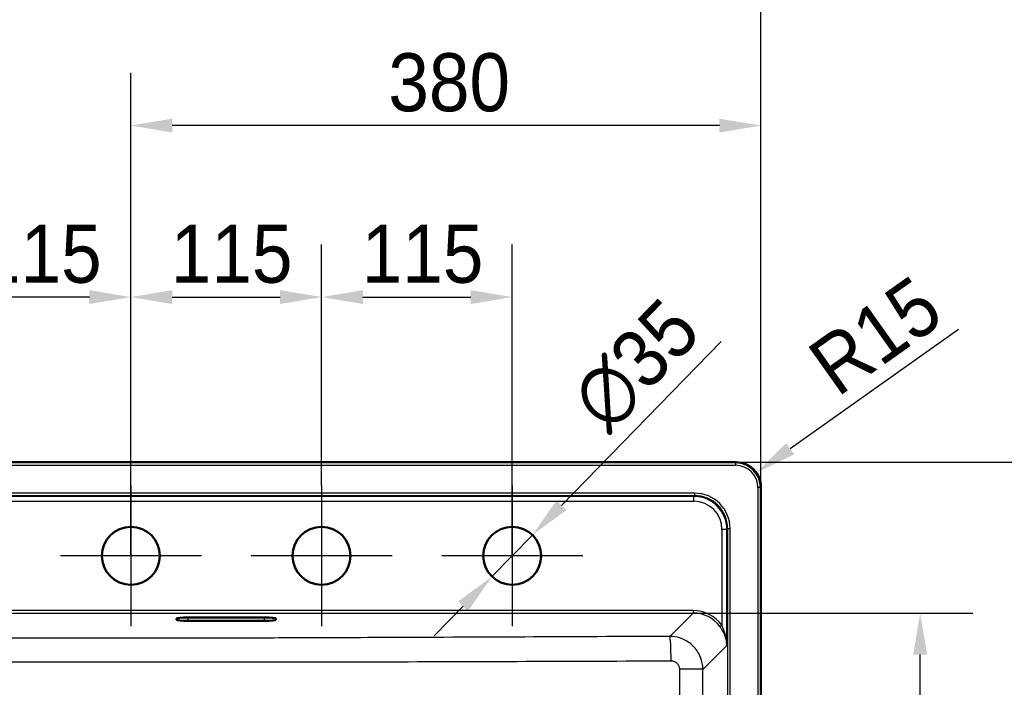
# Model space of a CAD drawing. Header units: millimetres. Extents: x 100 to 2000, y 93 to 2870.
# Tile 4 of 6: x 713 to 1307, y 1849 to 2252. Entities that reach past the tile are written whole.
import ezdxf

# ---------------------------------------------------------------- set-up
doc = ezdxf.new("R2010")
doc.units = ezdxf.units.MM
doc.header["$LTSCALE"] = 10
for name, color, linetype, lineweight in [('Center Mark(ISO)', 7, 'Continuous', 25), ('Dimensions(ISO)', 7, 'Continuous', 25), ('Sketch Geometry(ISO)', 7, 'Continuous', 50), ('Visible Edges(ISO)', 7, 'Continuous', 50), ('Visible Tangent Edges(ISO)', 7, 'Continuous', 25)]:
    doc.layers.add(name, color=color, linetype=linetype, lineweight=lineweight)
doc.styles.add('Text_3.5mm', font='arial.ttf', dxfattribs={"width": 0.9})
doc.dimstyles.new('KS-STANDARD', dxfattribs={"dimscale": 10, "dimtxt": 3.5, "dimasz": 2.5, "dimexe": 3.175, "dimexo": 0, "dimgap": 0.8, "dimtad": 1, "dimdec": 1, "dimrnd": 1e-08, "dimtxsty": 'Text_3.5mm', "dimcen": 0.09, "dimdle": 10, "dimclrd": 7, "dimclre": 7, "dimclrt": 7, "dimadec": 0, "dimazin": 2, "dimtfac": 0.714286, "dimtdec": 4, "dimtmove": 0, "dimatfit": 3, "dimfxl": 1, "dimtolj": 1, "dimlwd": 25, "dimlwe": 25, "dimarcsym": 0})

# ---------------------------------------------------------------- blocks, each defined once
blk = doc.blocks.new('*D6')
at = {"layer": 'Defpoints', "color": 0, "linetype": 'Continuous'}
for p in [(400, 2309.91), (400, 1969.98), (1160, 1969.98)]:
    blk.add_point(p, dxfattribs=at)
at = {"layer": 'Dimensions(ISO)', "color": 7, "linetype": 'Continuous', "lineweight": 25}
for p, q in [((400, 1969.98), (400, 2341.66)), ((1160, 1969.98), (1160, 2341.66)), ((1135, 2309.91), (425, 2309.91))]:
    blk.add_line(p, q, dxfattribs=at)
at = {"layer": 'Dimensions(ISO)', "color": 7, "linetype": 'Continuous'}
for points in [[(425, 2314.07), (425, 2305.74), (400, 2309.91)], [(1135, 2314.07), (1135, 2305.74), (1160, 2309.91)]]:
    blk.add_solid(points, dxfattribs=at)
at = {"layer": 'Dimensions(ISO)', "color": 7, "linetype": 'Continuous', "lineweight": 25, "insert": (728, 2347.91), "char_height": 35, "attachment_point": 4, "style": 'Text_3.5mm'}
blk.add_mtext('\\A1;760{\\H25.000001;\\S+3^ -0;}', dxfattribs=at)
blk = doc.blocks.new('*D7')
at = {"layer": 'Defpoints', "color": 0, "linetype": 'Continuous'}
for p in [(1145.04, 1984.94), (1375.01, 1984.94), (1145.04, 1474.94)]:
    blk.add_point(p, dxfattribs=at)
at = {"layer": 'Dimensions(ISO)', "color": 7, "linetype": 'Continuous', "lineweight": 25}
for p, q in [((1145.04, 1984.94), (1406.76, 1984.94)), ((1375.01, 1499.94), (1375.01, 1959.94)), ((1145.04, 1474.94), (1406.76, 1474.94))]:
    blk.add_line(p, q, dxfattribs=at)
at = {"layer": 'Dimensions(ISO)', "color": 7, "linetype": 'Continuous'}
for points in [[(1370.85, 1959.94), (1379.18, 1959.94), (1375.01, 1984.94)], [(1370.85, 1499.94), (1379.18, 1499.94), (1375.01, 1474.94)]]:
    blk.add_solid(points, dxfattribs=at)
at = {"layer": 'Dimensions(ISO)', "color": 7, "linetype": 'Continuous', "lineweight": 25, "insert": (1337.23, 1677.93), "char_height": 35, "attachment_point": 4, "rotation": 90, "style": 'Text_3.5mm'}
blk.add_mtext('\\A1;510{\\H25.000001;\\S+2^ -0;}', dxfattribs=at)
blk = doc.blocks.new('*D8')
at = {"layer": 'Defpoints', "color": 0, "linetype": 'Continuous'}
for p in [(1119.12, 1893.98), (1256.02, 1893.98), (1119.96, 1493.57)]:
    blk.add_point(p, dxfattribs=at)
at = {"layer": 'Dimensions(ISO)', "color": 7, "linetype": 'Continuous', "lineweight": 25}
for p, q in [((1119.12, 1893.98), (1287.77, 1893.98)), ((1256.02, 1518.57), (1256.02, 1868.98)), ((1119.96, 1493.57), (1287.77, 1493.57))]:
    blk.add_line(p, q, dxfattribs=at)
at = {"layer": 'Dimensions(ISO)', "color": 7, "linetype": 'Continuous'}
for points in [[(1251.85, 1868.98), (1260.18, 1868.98), (1256.02, 1893.98)], [(1251.85, 1518.57), (1260.18, 1518.57), (1256.02, 1493.57)]]:
    blk.add_solid(points, dxfattribs=at)
at = {"layer": 'Dimensions(ISO)', "color": 7, "linetype": 'Continuous', "lineweight": 25, "insert": (1230.15, 1650.8), "char_height": 35, "attachment_point": 4, "rotation": 90, "style": 'Text_3.5mm'}
blk.add_mtext('\\A1;\\fArial Narrow|b0|i0;{\\H26.6000;~}\\fArial|b0|i0;400', dxfattribs=at)
blk = doc.blocks.new('*D10')
at = {"layer": 'Defpoints', "color": 0, "linetype": 'Continuous'}
for p in [(440.89, 1874.06), (1119.46, 1515.48), (1117.1, 1511)]:
    blk.add_point(p, dxfattribs=at)
at = {"layer": 'Dimensions(ISO)', "color": 7, "linetype": 'Continuous', "lineweight": 25}
for p, q in [((440.89, 1874.06), (423.69, 1841.51)), ((460.63, 1857.9), (1094.99, 1522.68)), ((1119.46, 1515.48), (1102.26, 1482.93))]:
    blk.add_line(p, q, dxfattribs=at)
at = {"layer": 'Dimensions(ISO)', "color": 7, "linetype": 'Continuous'}
for points in [[(462.57, 1861.59), (458.68, 1854.22), (438.52, 1869.58)], [(1096.94, 1526.37), (1093.05, 1519), (1117.1, 1511)]]:
    blk.add_solid(points, dxfattribs=at)
at = {"layer": 'Dimensions(ISO)', "color": 7, "linetype": 'Continuous', "lineweight": 25, "insert": (837.88, 1687.81), "char_height": 35, "attachment_point": 4, "rotation": 332.14646, "style": 'Text_3.5mm'}
blk.add_mtext('\\A1;\\fArial Narrow|b0|i0;{\\H26.6000;~}\\fArial|b0|i0;767', dxfattribs=at)
blk = doc.blocks.new('*D13')
at = {"layer": 'Defpoints', "color": 0, "linetype": 'Continuous'}
for p in [(780, 2188.08), (1160, 1969.98), (780, 1928.52)]:
    blk.add_point(p, dxfattribs=at)
at = {"layer": 'Dimensions(ISO)', "color": 7, "linetype": 'Continuous', "lineweight": 25}
for p, q in [((780, 1928.52), (780, 2219.83)), ((1160, 1969.98), (1160, 2219.83)), ((1135, 2188.08), (805, 2188.08))]:
    blk.add_line(p, q, dxfattribs=at)
at = {"layer": 'Dimensions(ISO)', "color": 7, "linetype": 'Continuous'}
for points in [[(805, 2192.24), (805, 2183.91), (780, 2188.08)], [(1135, 2192.24), (1135, 2183.91), (1160, 2188.08)]]:
    blk.add_solid(points, dxfattribs=at)
at = {"layer": 'Dimensions(ISO)', "color": 7, "linetype": 'Continuous', "lineweight": 25, "insert": (935.27, 2213.96), "char_height": 35, "attachment_point": 4, "style": 'Text_3.5mm'}
blk.add_mtext('\\A1;380', dxfattribs=at)
blk = doc.blocks.new('*D14')
at = {"layer": 'Defpoints', "color": 0, "linetype": 'Continuous'}
for p in [(1010, 2084.62), (895, 1971.02), (1010, 1928.52)]:
    blk.add_point(p, dxfattribs=at)
at = {"layer": 'Dimensions(ISO)', "color": 7, "linetype": 'Continuous', "lineweight": 25}
for p, q in [((895, 1971.02), (895, 2116.37)), ((1010, 1928.52), (1010, 2116.37)), ((920, 2084.62), (985, 2084.62))]:
    blk.add_line(p, q, dxfattribs=at)
at = {"layer": 'Dimensions(ISO)', "color": 7, "linetype": 'Continuous'}
for points in [[(920, 2088.79), (920, 2080.45), (895, 2084.62)], [(985, 2088.79), (985, 2080.45), (1010, 2084.62)]]:
    blk.add_solid(points, dxfattribs=at)
at = {"layer": 'Dimensions(ISO)', "color": 7, "linetype": 'Continuous', "lineweight": 25, "insert": (919.17, 2110.49), "char_height": 35, "attachment_point": 4, "style": 'Text_3.5mm'}
blk.add_mtext('\\A1;115', dxfattribs=at)
blk = doc.blocks.new('*D15')
at = {"layer": 'Defpoints', "color": 0, "linetype": 'Continuous'}
for p in [(665, 2084.62), (665, 1928.52), (780, 1928.52)]:
    blk.add_point(p, dxfattribs=at)
at = {"layer": 'Dimensions(ISO)', "color": 7, "linetype": 'Continuous', "lineweight": 25}
for p, q in [((665, 1928.52), (665, 2116.37)), ((780, 1928.52), (780, 2116.37)), ((755, 2084.62), (690, 2084.62))]:
    blk.add_line(p, q, dxfattribs=at)
at = {"layer": 'Dimensions(ISO)', "color": 7, "linetype": 'Continuous'}
for points in [[(690, 2088.79), (690, 2080.45), (665, 2084.62)], [(755, 2088.79), (755, 2080.45), (780, 2084.62)]]:
    blk.add_solid(points, dxfattribs=at)
at = {"layer": 'Dimensions(ISO)', "color": 7, "linetype": 'Continuous', "lineweight": 25, "insert": (688.97, 2110.49), "char_height": 35, "attachment_point": 4, "style": 'Text_3.5mm'}
blk.add_mtext('\\A1;115', dxfattribs=at)
blk = doc.blocks.new('*D17')
at = {"layer": 'Defpoints', "color": 0, "linetype": 'Continuous'}
for p in [(1022.22, 1941.06), (997.79, 1915.99)]:
    blk.add_point(p, dxfattribs=at)
at = {"layer": 'Dimensions(ISO)', "color": 7, "linetype": 'Continuous', "lineweight": 25}
for p, q in [((1039.67, 1958.96), (1136, 2057.77)), ((997.79, 1915.99), (1022.22, 1941.06)), ((980.33, 1898.09), (962.88, 1880.19))]:
    blk.add_line(p, q, dxfattribs=at)
at = {"layer": 'Dimensions(ISO)', "color": 7, "linetype": 'Continuous'}
for points in [[(1036.69, 1961.87), (1042.65, 1956.05), (1022.22, 1941.06)], [(977.35, 1901), (983.32, 1895.18), (997.79, 1915.99)]]:
    blk.add_solid(points, dxfattribs=at)
at = {"layer": 'Dimensions(ISO)', "color": 7, "linetype": 'Continuous', "lineweight": 25, "insert": (1055.6, 2013.77), "char_height": 35, "attachment_point": 4, "rotation": 45.72917, "style": 'Text_3.5mm'}
blk.add_mtext('\\A1;∅35', dxfattribs=at)
blk = doc.blocks.new('*D18')
at = {"layer": 'Defpoints', "color": 0, "linetype": 'Continuous'}
for p in [(1157.25, 1978.64), (1145.05, 1969.99)]:
    blk.add_point(p, dxfattribs=at)
at = {"layer": 'Dimensions(ISO)', "color": 7, "linetype": 'Continuous', "lineweight": 25}
blk.add_line((1279.22, 2065.09), (1177.64, 1993.09), dxfattribs=at)
at = {"layer": 'Dimensions(ISO)', "color": 7, "linetype": 'Continuous'}
blk.add_solid([(1175.23, 1996.49), (1180.05, 1989.69), (1157.25, 1978.64)], dxfattribs=at)
at = {"layer": 'Dimensions(ISO)', "color": 7, "linetype": 'Continuous', "lineweight": 25, "insert": (1196.13, 2037.91), "char_height": 35, "attachment_point": 4, "rotation": 35.32956, "style": 'Text_3.5mm'}
blk.add_mtext('\\A1;R15', dxfattribs=at)
blk = doc.blocks.new('*D19')
at = {"layer": 'Defpoints', "color": 0, "linetype": 'Continuous'}
for p in [(895, 2084.62), (780, 1971.02), (895, 1971.02)]:
    blk.add_point(p, dxfattribs=at)
at = {"layer": 'Dimensions(ISO)', "color": 7, "linetype": 'Continuous', "lineweight": 25}
for p, q in [((780, 1971.02), (780, 2116.37)), ((895, 1971.02), (895, 2116.37)), ((805, 2084.62), (870, 2084.62))]:
    blk.add_line(p, q, dxfattribs=at)
at = {"layer": 'Dimensions(ISO)', "color": 7, "linetype": 'Continuous'}
for points in [[(805, 2088.79), (805, 2080.45), (780, 2084.62)], [(870, 2088.79), (870, 2080.45), (895, 2084.62)]]:
    blk.add_solid(points, dxfattribs=at)
at = {"layer": 'Dimensions(ISO)', "color": 7, "linetype": 'Continuous', "lineweight": 25, "insert": (804.07, 2110.49), "char_height": 35, "attachment_point": 4, "style": 'Text_3.5mm'}
blk.add_mtext('\\A1;115', dxfattribs=at)

msp = doc.modelspace()

# ---------------------------------------------------------------- linework, layer by layer
at = {"layer": 'Center Mark(ISO)', "linetype": 'Continuous'}
for p, q in [((780.002, 1971.025), (780.002, 1886.025)), ((895.002, 1971.025), (895.002, 1886.025)), ((1010.002, 1971.025), (1010.002, 1886.025)), ((822.502, 1928.525), (737.502, 1928.525)), ((937.502, 1928.525), (852.502, 1928.525)), ((1052.502, 1928.525), (967.502, 1928.525))]:
    msp.add_line(p, q, dxfattribs=at)
at = {"layer": 'Sketch Geometry(ISO)', "linetype": 'Continuous'}
for centre in [(780.002, 1928.525), (895.002, 1928.525), (1010.002, 1928.525)]:
    msp.add_circle(centre, 17.5, dxfattribs=at)
at = {"layer": 'Sketch Geometry(ISO)'}
msp.add_arc((1145.051, 1969.991), 14.951, 359.951594, 90.328566, dxfattribs=at)
msp.add_arc((1145.051, 1969.991), 14.951, 359.951594, 90.328566, dxfattribs=at)
at = {"layer": 'Visible Edges(ISO)'}
for p, q in [((1145.038, 1984.942), (414.965, 1984.942)), ((1160.002, 1489.906), (1160.002, 1969.979)), ((807.502, 1889.887), (807.502, 1890.759)), ((814.502, 1891.369), (860.502, 1891.369)), ((860.502, 1889.277), (814.502, 1889.277)), ((867.502, 1890.759), (867.502, 1889.887))]:
    msp.add_line(p, q, dxfattribs=at)
for centre, major_axis, ratio, start_param, end_param in [((1144.965, 1969.906), (10.658, 10.658), 0.9951458, 5.5002201, 7.0661505), ((814.502, 1890.759), (-7, 0), 0.0871557, 4.712389, 6.2831853), ((814.502, 1889.887), (-7, 0), 0.0871557, 0, 1.5707963), ((860.502, 1890.759), (7, 0), 0.0871557, 0, 1.5707963), ((860.502, 1889.887), (7, 0), 0.0871557, 4.712389, 6.2831853)]:
    msp.add_ellipse(centre, major_axis=major_axis, ratio=ratio, start_param=start_param, end_param=end_param, dxfattribs=at)
at = {"layer": 'Visible Tangent Edges(ISO)'}
for p, q in [((1144.716, 1984.62), (415.287, 1984.62)), ((1145.038, 1984.942), (1144.716, 1984.62)), ((1144.716, 1984.62), (1144.716, 1983.124)), ((415.287, 1983.124), (1144.716, 1983.124)), ((1119.958, 1966.317), (440.045, 1966.317)), ((1119.958, 1966.317), (1119.958, 1964.822)), ((1158.183, 1969.657), (1158.183, 1490.228)), ((1159.68, 1969.657), (1158.183, 1969.657)), ((1159.68, 1969.657), (1160.002, 1969.979)), ((1159.68, 1490.228), (1159.68, 1969.657)), ((440.045, 1964.822), (1119.958, 1964.822)), ((1119.527, 1964.392), (440.476, 1964.392)), ((440.476, 1961.429), (1119.527, 1961.429)), ((1119.958, 1964.822), (1119.527, 1964.392)), ((1119.527, 1961.429), (1119.527, 1964.392)), ((1136.45, 1944.481), (1136.406, 1886.695)), ((1139.385, 1874.401), (1139.438, 1944.455)), ((1139.438, 1944.455), (1139.882, 1944.899)), ((1139.882, 1944.899), (1141.376, 1944.899)), ((1139.882, 1944.899), (1139.882, 1514.986)), ((1141.376, 1514.986), (1141.376, 1944.899)), ((1119.118, 1895.463), (440.886, 1895.463)), ((1119.118, 1895.463), (1119.118, 1893.982)), ((440.886, 1893.982), (1119.118, 1893.982)), ((814.502, 1889.277), (814.502, 1891.369)), ((860.502, 1889.277), (860.502, 1891.369)), ((1119.118, 1893.982), (1105.054, 1879.918)), ((1124.994, 1860.011), (1139.385, 1874.401))]:
    msp.add_line(p, q, dxfattribs=at)
for centre, major_axis, ratio, start_param, end_param in [((1144.65, 1969.591), (10.648, 10.648), 0.9961105, 5.5002201, 7.0661505), ((1144.65, 1969.591), (9.593, 9.593), 0.9951458, 5.5002201, 7.0661505), ((1119.794, 1944.735), (15.319, 15.319), 0.9924325, 5.5015852, 7.0647854), ((1119.385, 1944.325), (13.442, 14.971), 0.9940003, 5.4475169, 7.0107171), ((1119.385, 1944.351), (11.562, 12.657), 0.9916405, 5.4560123, 7.0192124), ((1119.794, 1944.735), (14.266, 14.266), 0.9913115, 5.5015852, 7.0647854), ((1136.45, 1944.455), (3, -0.002), 0.0087265, 0.0872698, 1.570803), ((1118.937, 1873.865), (14.622, 16.008), 0.9916405, 6.0844637, 7.0192124), ((1118.937, 1873.878), (13.658, 14.872), 0.9904642, 6.0871213, 7.02187), ((1136.406, 1886.708), (-1.212, -0.884), 0.0070501, 0.121657, 1.5656534), ((1105.054, 1864.975), (-0.067, 15), 0.050642, 4.7256139, 6.1958064), ((1110.051, 1860.011), (15, -0.017), 0.0126144, 0.0872734, 1.5199774)]:
    msp.add_ellipse(centre, major_axis=major_axis, ratio=ratio, start_param=start_param, end_param=end_param, dxfattribs=at)
for points, knots in [([(1135.203, 1885.829), (1135.649, 1885.217), (1136.069, 1884.583), (1137.07, 1882.899), (1137.59, 1881.837), (1138.334, 1879.947), (1138.6, 1879.121), (1139.136, 1877.005), (1139.329, 1875.7), (1139.385, 1874.401)], [0, 0, 0, 0, 0.2441518, 0.2441518, 0.6347946, 0.6347946, 0.9315981, 0.9315981, 1.3947667, 1.3947667, 1.3947667, 1.3947667]), ([(1139.385, 1874.401), (1139.347, 1875.799), (1139.212, 1877.204), (1138.832, 1879.48), (1138.643, 1880.369), (1138.112, 1882.403), (1137.741, 1883.544), (1137.026, 1885.355), (1136.725, 1886.037), (1136.406, 1886.695)], [-1.3947667, -1.3947667, -1.3947667, -1.3947667, -0.9315981, -0.9315981, -0.6347946, -0.6347946, -0.2441518, -0.2441518, 0, 0, 0, 0]), ([(1105.054, 1879.918), (1075.924, 1879.789), (1046.793, 1879.661), (988.529, 1879.409), (959.396, 1879.285), (909.948, 1879.088), (889.636, 1879.01), (854.045, 1878.892), (838.769, 1878.847), (808.995, 1878.785), (794.499, 1878.767), (768.015, 1878.767), (756.029, 1878.779), (732.061, 1878.822), (720.079, 1878.852), (685.835, 1878.954), (663.577, 1879.036), (621.864, 1879.199), (602.408, 1879.28), (555.424, 1879.478), (527.898, 1879.597), (485.232, 1879.784), (470.09, 1879.851), (454.95, 1879.918)], [-65.0694463, -65.0694463, -65.0694463, -65.0694463, -56.3191199, -56.3191199, -47.5687935, -47.5687935, -41.4692359, -41.4692359, -36.8838381, -36.8838381, -32.5347232, -32.5347232, -28.9387871, -28.9387871, -25.342851, -25.342851, -18.6595657, -18.6595657, -12.8162088, -12.8162088, -4.5481434, -4.5481434, 0, 0, 0, 0]), ([(1124.994, 1860.011), (1124.987, 1861.298), (1124.855, 1862.587), (1124.191, 1865.877), (1123.465, 1867.842), (1121.244, 1871.818), (1119.625, 1873.758), (1115.751, 1876.953), (1113.484, 1878.19), (1109.128, 1879.587), (1107.089, 1879.909), (1105.054, 1879.918)], [0, 0, 0, 0, 0.0971798, 0.0971798, 0.25266748, 0.25266748, 0.43889932, 0.43889932, 0.62959018, 0.62959018, 0.78381701, 0.78381701, 0.78381701, 0.78381701]), ([(454.191, 1865.177), (469.334, 1865.118), (484.478, 1865.061), (527.154, 1864.906), (554.689, 1864.812), (601.699, 1864.676), (621.17, 1864.627), (662.939, 1864.553), (685.238, 1864.535), (719.623, 1864.551), (731.67, 1864.566), (755.81, 1864.596), (767.905, 1864.609), (794.632, 1864.609), (809.258, 1864.589), (839.224, 1864.553), (854.566, 1864.54), (890.264, 1864.546), (910.608, 1864.573), (960.11, 1864.675), (989.257, 1864.762), (1047.542, 1864.956), (1076.678, 1865.064), (1105.812, 1865.177)], [0, 0, 0, 0, 4.5481434, 4.5481434, 12.8162088, 12.8162088, 18.6595657, 18.6595657, 25.342851, 25.342851, 28.9387871, 28.9387871, 32.5347232, 32.5347232, 36.8838381, 36.8838381, 41.4692359, 41.4692359, 47.5687935, 47.5687935, 56.3191199, 56.3191199, 65.0694463, 65.0694463, 65.0694463, 65.0694463]), ([(1105.812, 1865.177), (1106.326, 1865.179), (1106.84, 1865.102), (1107.937, 1864.759), (1108.507, 1864.452), (1109.48, 1863.654), (1109.885, 1863.169), (1110.439, 1862.171), (1110.62, 1861.677), (1110.782, 1860.848), (1110.814, 1860.524), (1110.813, 1860.199)], [-0.78381701, -0.78381701, -0.78381701, -0.78381701, -0.62959018, -0.62959018, -0.43889932, -0.43889932, -0.25266748, -0.25266748, -0.0971798, -0.0971798, 0, 0, 0, 0]), ([(1110.813, 1860.199), (1110.798, 1832.225), (1110.79, 1804.243), (1110.791, 1749.024), (1110.799, 1721.787), (1110.847, 1639.356), (1110.914, 1584.19), (1111.016, 1529.063)], [0, 0, 0, 0, 8.3746858, 8.3746858, 16.52637, 16.52637, 33.05274, 33.05274, 33.05274, 33.05274]), ([(1125.332, 1529.535), (1125.18, 1584.596), (1125.059, 1639.669), (1124.966, 1721.922), (1124.949, 1749.094), (1124.948, 1804.182), (1124.963, 1832.097), (1124.994, 1860.011)], [-33.05274, -33.05274, -33.05274, -33.05274, -16.52637, -16.52637, -8.3746858, -8.3746858, 0, 0, 0, 0])]:
    msp.add_open_spline(points, degree=3, knots=knots, dxfattribs=at)

# ---------------------------------------------------------------- dimensions: what is measured, and where the dimension line sits
at = {"layer": 'Dimensions(ISO)', "color": 7, "linetype": 'Continuous', "lineweight": 25}
for base, p2, override, picture, middle in [((400.002, 2309.906), (400.002, 1969.979), {"dimgap": 0.8, "dimdec": 1, "dimtol": 1, "dimlim": 0, "dimtp": 3, "dimtm": 1e-09, "dimtdec": 4, "dimtofl": 0, "dimatfit": 1}, '*D6', (780.002, 2309.906)), ((780.002, 2188.077), (780.002, 1928.525), {"dimgap": 0.8, "dimdec": 1, "dimtol": 0, "dimlim": 0, "dimtp": 0, "dimtm": 0, "dimtdec": 4, "dimtofl": 0, "dimatfit": 1}, '*D13', (970.002, 2188.077))]:
    dim = msp.add_linear_dim(base=base, p1=(1160.002, 1969.979), p2=p2, dimstyle='KS-STANDARD', override=override, dxfattribs=at)
    dim.commit()
    dim.dimension.update_dxf_attribs({"geometry": picture, "text_midpoint": middle, "dimtype": 160})
for base, p1, p2, angle, override, picture, middle in [((665.002, 2084.62), (780.002, 1928.525), (665.002, 1928.525), 180, {"dimgap": 0.8, "dimdec": 1, "dimtol": 0, "dimlim": 0, "dimtp": 0, "dimtm": 0, "dimtdec": 4, "dimtofl": 0, "dimatfit": 1}, '*D15', (722.402, 2084.62)), ((895.002, 2084.62), (780.002, 1971.025), (895.002, 1971.025), 180, {"dimgap": 0.8, "dimdec": 1, "dimtol": 0, "dimlim": 0, "dimtp": 0, "dimtm": 0, "dimtdec": 4, "dimtofl": 0, "dimatfit": 1}, '*D19', (837.502, 2084.62)), ((1010.002, 2084.62), (895.002, 1971.025), (1010.002, 1928.525), 180, {"dimgap": 0.8, "dimdec": 1, "dimtol": 0, "dimlim": 0, "dimtp": 0, "dimtm": 0, "dimtdec": 4, "dimtofl": 0, "dimatfit": 1}, '*D14', (952.602, 2084.62)), ((1375.014, 1984.942), (1145.038, 1474.942), (1145.038, 1984.942), 270, {"dimgap": 0.8, "dimdec": 1, "dimtol": 1, "dimlim": 0, "dimtp": 2, "dimtm": 1e-09, "dimtdec": 4, "dimtofl": 0, "dimatfit": 1}, '*D7', (1375.014, 1729.942))]:
    dim = msp.add_linear_dim(base=base, p1=p1, p2=p2, angle=angle, dimstyle='KS-STANDARD', override=override, dxfattribs=at)
    dim.commit()
    dim.dimension.update_dxf_attribs({"geometry": picture, "text_midpoint": middle, "dimtype": 160})
dim = msp.add_radius_dim(center=(1145.051, 1969.991), mpoint=(1157.248, 1978.637), dimstyle='KS-STANDARD', override={"dimgap": 0.8, "dimdec": 1, "dimlfac": 1, "dimcen": 0, "dimtol": 0, "dimlim": 0, "dimtp": 0, "dimtm": 0, "dimtdec": 4, "dimtofl": 0}, dxfattribs=at)
dim.commit()
dim.dimension.update_dxf_attribs({"geometry": '*D18', "text_midpoint": (1241.891, 2038.633), "dimtype": 164})
dim = msp.add_diameter_dim_2p(p1=(997.786, 1915.994), p2=(1022.218, 1941.056), dimstyle='KS-STANDARD', override={"dimgap": 0.8, "dimdec": 1, "dimlfac": 1, "dimtol": 0, "dimlim": 0, "dimtp": 0, "dimtm": 0, "dimtdec": 4, "dimatfit": 2}, dxfattribs=at)
dim.commit()
dim.dimension.update_dxf_attribs({"geometry": '*D17', "text_midpoint": (1102.623, 2023.534), "dimtype": 163})
for base, p1, p2, angle, override, picture, middle in [((1256.017, 1893.982), (1119.958, 1493.568), (1119.118, 1893.982), 90, {"dimgap": 0.8, "dimdec": 0, "dimtol": 0, "dimlim": 0, "dimtp": 0, "dimtm": 0, "dimtdec": 0, "dimtofl": 0, "dimatfit": 1}, '*D8', (1256.017, 1693.875)), ((1117.096, 1511.002), (440.889, 1874.062), (1119.463, 1515.48), 152.146458, {"dimgap": 0.8, "dimdec": 0, "dimtol": 0, "dimlim": 0, "dimtp": 0, "dimtm": 0, "dimtdec": 4, "dimtofl": 0, "dimatfit": 1}, '*D10', (863.929, 1644.785))]:
    dim = msp.add_linear_dim(base=base, p1=p1, p2=p2, angle=angle, text='\\fArial Narrow|b0|i0;{\\H26.6000;~}\\fArial|b0|i0;<>', dimstyle='KS-STANDARD', override=override, dxfattribs=at)
    dim.commit()
    dim.dimension.update_dxf_attribs({"geometry": picture, "text_midpoint": middle, "dimtype": 160})

doc.saveas('drawing.dxf')
